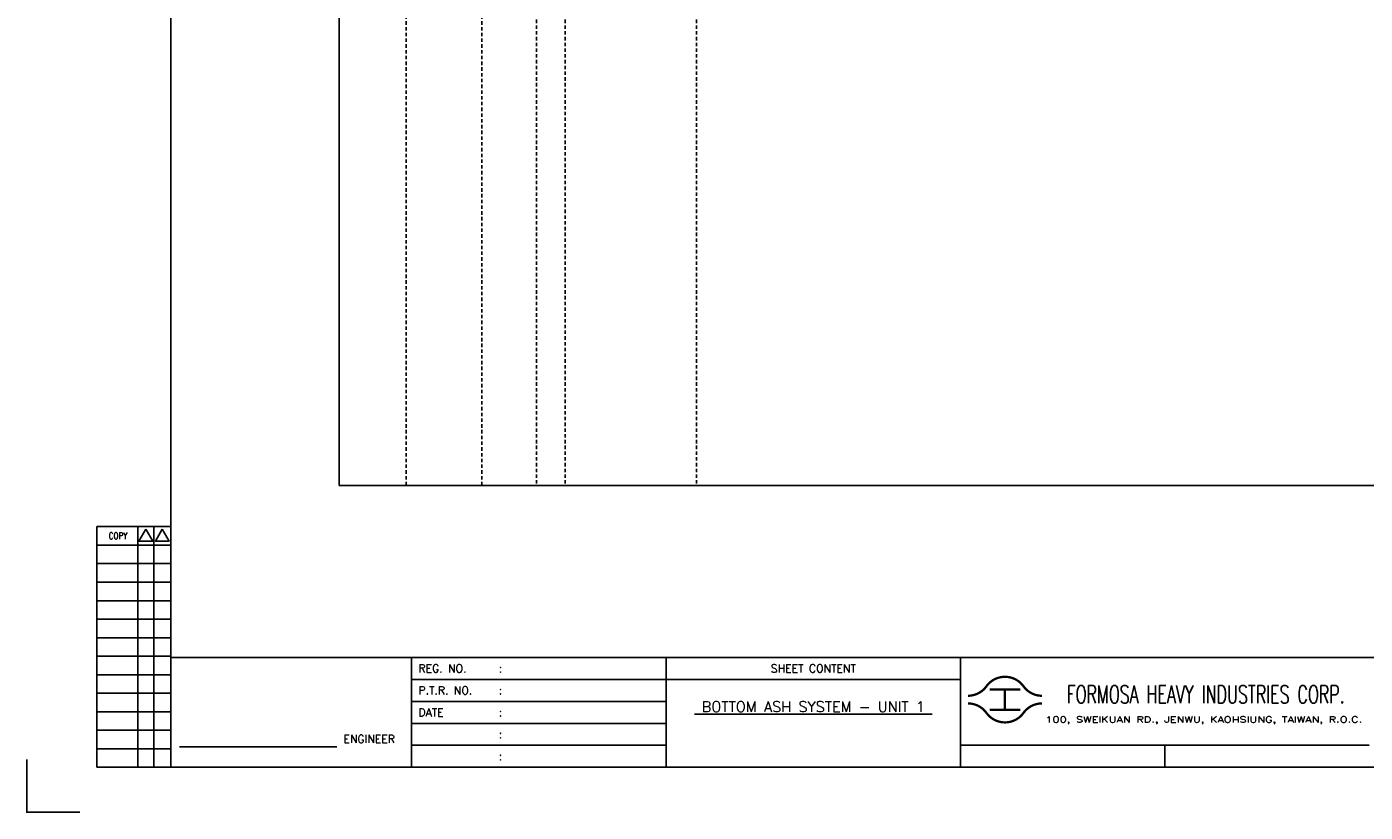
# Model space of a CAD drawing. Extents: x 1459 to 2425, y -143 to 539.
# Tile 1 of 4: x 1459 to 2040, y -143 to 198. Entities that reach past the tile are written whole.
import ezdxf
from ezdxf.enums import TextEntityAlignment as Align

# ---------------------------------------------------------------- set-up
doc = ezdxf.new("R2010")
doc.units = 0
doc.header["$MEASUREMENT"] = 0
doc.linetypes.add('HIDDEN', pattern=[4, 1.5, -1, 1.5])
doc.layers.get('0').update_dxf_attribs({"linetype": 'CONTINUOUS'})
doc.layers.get('DEFPOINTS').update_dxf_attribs({"linetype": 'CONTINUOUS'})
for name, color, linetype in [('CON', 4, 'CONTINUOUS'), ('DIM', 3, 'CONTINUOUS'), ('HID', 2, 'HIDDEN'), ('TEXT', 7, 'CONTINUOUS'), ('圖框CON', 4, 'CONTINUOUS'), ('圖框DIM', 3, 'CONTINUOUS'), ('框線', 6, 'CONTINUOUS')]:
    doc.layers.add(name, color=color, linetype=linetype)
doc.styles.add('E4', font='simplex.shx', dxfattribs={"height": 4})
doc.styles.add('ROMANS', font='romans', dxfattribs={"width": 0.8})

# ---------------------------------------------------------------- blocks, each defined once
blk = doc.blocks.new('Sht_Cont_T3')
at = {"layer": 'TEXT', "color": 3, "linetype": 'Continuous', "style": 'E4'}
for tag, p in [('$SHT_CONT_L1$', (55.63, 24.91)), ('$SHT_CONT_L2$', (55.63, 16.61)), ('$SHT_CONT_L3$', (55.63, 8.3))]:
    blk.add_attdef(tag, text='', height=4, dxfattribs=at).set_placement(p, align=Align.MIDDLE)
blk = doc.blocks.new('1')
at = {"ltscale": 500, "const_width": 0.99}
blk.add_lwpolyline([(1686.83, 57.65, -0.241531), (1678.79, 61.78, 0.512989), (1662.7, 61.78, -0.241531), (1654.66, 57.65, -0.241531)], format="xyb", dxfattribs=at)
for points in [[(1664.14, 60.4), (1677.35, 60.4)], [(1670.74, 60.4), (1670.74, 51.6)], [(1664.14, 51.6), (1677.35, 51.6)]]:
    blk.add_lwpolyline(points, dxfattribs=at)
at = {"const_width": 0.99}
blk.add_lwpolyline([(1686.83, 54.35, 0.241531), (1678.79, 50.22, -0.512989), (1662.7, 50.22, 0.241531), (1654.66, 54.35, 0.241531)], format="xyb", dxfattribs=at)
at = {"layer": 'CON'}
for points in [[(1523.67, 26.6), (1523.67, 74.29)], [(1651.45, 26.6), (1651.45, 74.29)]]:
    blk.add_lwpolyline(points, dxfattribs=at)
at = {"layer": 'CON', "ltscale": 500}
for points in [[(1523.67, 64.75), (1413.11, 64.75)], [(1651.45, 64.75), (1523.67, 64.75)], [(1523.67, 55.22), (1413.11, 55.22)], [(1523.67, 45.69), (1413.11, 45.69)], [(1523.67, 36.15), (1413.11, 36.15)]]:
    blk.add_lwpolyline(points, dxfattribs=at)
at = {"layer": 'DEFPOINTS'}
blk.add_lwpolyline([(1268.99, 7.08), (1246.02, 7.08), (1246.02, 30.05)], dxfattribs=at)
at = {"layer": 'DIM'}
for p, q in [((1276.46, 131.12), (1276.46, 26.6)), ((1276.46, 131.12), (1308.62, 131.12)), ((1294.26, 26.6), (1294.26, 131.12)), ((1301.15, 26.6), (1301.15, 131.12)), ((1276.46, 123.08), (1308.62, 123.08)), ((1276.46, 115.04), (1308.62, 115.04)), ((1276.46, 107), (1308.62, 107)), ((1276.46, 98.96), (1308.62, 98.96)), ((1276.46, 90.92), (1308.62, 90.92)), ((1276.46, 82.88), (1308.62, 82.88)), ((1276.46, 74.84), (1308.62, 74.84)), ((1276.46, 66.8), (1308.62, 66.8)), ((1276.46, 58.76), (1308.62, 58.76)), ((1276.46, 50.72), (1308.62, 50.72)), ((1276.46, 42.68), (1308.62, 42.68)), ((1276.46, 34.64), (1308.62, 34.64)), ((1276.46, 26.6), (1308.62, 26.6))]:
    blk.add_line(p, q, dxfattribs=at)
for points in [[(1297.7, 129.98), (1294.72, 124.81), (1300.69, 124.81)], [(1304.83, 129.98), (1301.84, 124.81), (1307.81, 124.81)]]:
    blk.add_lwpolyline(points, close=True, dxfattribs=at)
at = {"layer": '圖框CON'}
blk.add_line((1740.17, 36.15), (1740.17, 26.6), dxfattribs=at)
for points in [[(1413.11, 26.6), (1413.11, 74.29)], [(1828.89, 36.15), (1802.67, 36.15), (1651.45, 36.15)]]:
    blk.add_lwpolyline(points, dxfattribs=at)
at = {"layer": '圖框DIM'}
blk.add_line((1312.36, 35.55), (1380.65, 35.55), dxfattribs=at)
at = {"layer": '框線'}
for p, q in [((1308.62, 669.81), (1308.62, 26.6)), ((2181.53, 74.29), (1308.62, 74.29)), ((2181.53, 26.6), (1308.62, 26.6))]:
    blk.add_line(p, q, dxfattribs=at)
at = {"color": 90, "ltscale": 500, "style": 'ROMANS', "width": 0.65}
blk.add_text('FORMOSA HEAVY INDUSTRIES CORP.', height=7.7366, dxfattribs=at).set_placement((1757.9, 58.28), align=Align.MIDDLE)
at = {"layer": 'DIM', "style": 'ROMANS', "width": 0.8}
blk.add_text('COPY', height=2.871, dxfattribs=at).set_placement((1285.64, 127.16), align=Align.MIDDLE)
at = {"layer": 'HID', "ltscale": 500, "style": 'ROMANS'}
for s, height, p in [('REG. NO.', 3.446, (1416.1, 69.52)), (':', 3.45, (1450.9, 69.52)), ('P.T.R. NO.', 3.446, (1416.1, 59.99)), (':', 3.45, (1450.9, 59.99)), ('DATE', 3.446, (1416.1, 50.45)), (':', 3.45, (1450.9, 50.45)), (':', 3.45, (1450.9, 40.92)), (':', 3.45, (1450.9, 31.39))]:
    blk.add_text(s, height=height, dxfattribs=at).set_placement(p, align=Align.MIDDLE_LEFT)
blk.add_text('SHEET CONTENT', height=3.4457, dxfattribs=at).set_placement((1587.56, 69.52), align=Align.MIDDLE)
at = {"layer": 'HID', "style": 'ROMANS', "width": 1.216198}
blk.add_text('100, SWEIKUAN RD., JENWU, KAOHSIUNG, TAIWAN, R.O.C.', height=2.5897, dxfattribs=at).set_placement((1688.31, 46.06), (1825.84, 46.06), align=Align.FIT)
at = {"layer": 'HID', "style": 'ROMANS'}
blk.add_text('ENGINEER', height=3.446, dxfattribs=at).set_placement((1394.71, 37.18), align=Align.CENTER)

msp = doc.modelspace()

# ---------------------------------------------------------------- linework, layer by layer
at = {"layer": 'CON'}
msp.add_lwpolyline([(1594.33, 498.81), (2308.33, 498.81), (2308.33, -0.99), (1594.33, -0.99)], close=True, dxfattribs=at)
at = {"layer": 'HID'}
for p, q in [((1623.38, 498.11), (1623.38, -0.99)), ((1656.3, 498.11), (1656.3, -0.99)), ((1680.02, 498.81), (1680.02, -1.01)), ((1692.44, 498.81), (1692.44, -1.01)), ((1749.38, 498.81), (1749.38, -0.99))]:
    msp.add_line(p, q, dxfattribs=at)

# ---------------------------------------------------------------- block references
msp.add_blockref('1', (212.64, -149.98))
at = {"layer": 'TEXT', "color": 0}
ref = msp.add_blockref('Sht_Cont_T3', (1736.31, -123.37), dxfattribs=dict(at, xscale=1.148576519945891, yscale=1.148576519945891, zscale=1.148576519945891))
ref.add_attrib('$SHT_CONT_L1$', '%%U BOTTOM ASH SYSTEM - UNIT 1 ', dxfattribs={"color": 3, "linetype": 'Continuous', "height": 4.5943, "style": 'E4'}).set_placement((1800.2, -94.76), align=Align.TOP_CENTER)

doc.saveas('drawing.dxf')
